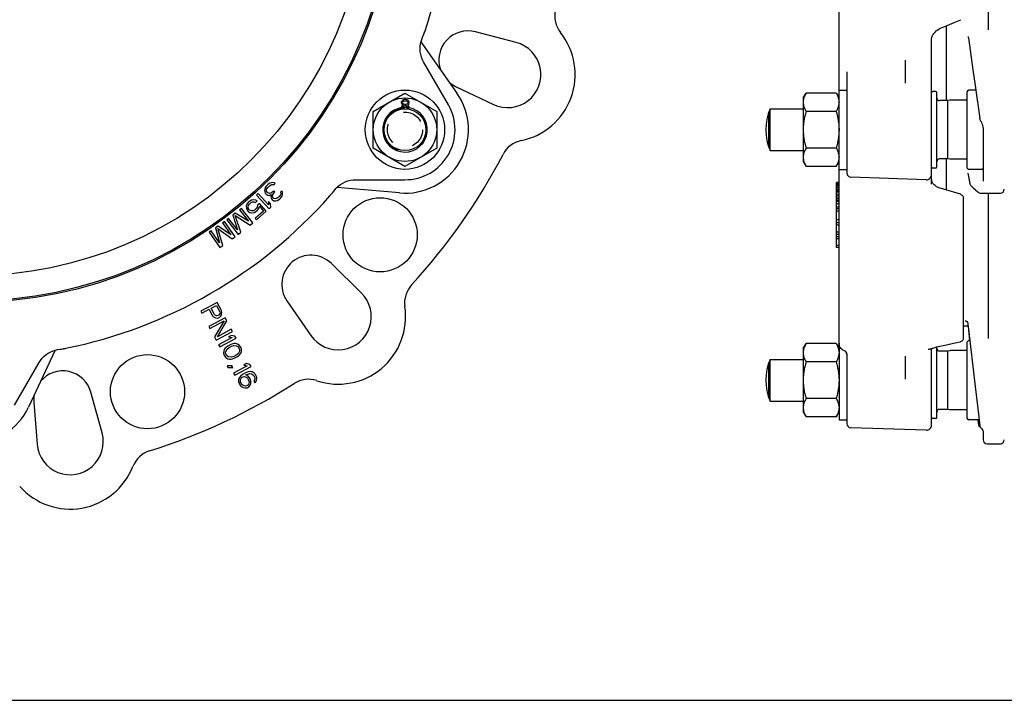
# Model space of a CAD drawing. Header units: inches. Extents: x 0 to 22, y 0 to 17.
# Tile 3 of 9: x 4.8 to 10.7, y 0 to 4.1. Entities that reach past the tile are written whole.
import ezdxf

# ---------------------------------------------------------------- set-up
doc = ezdxf.new("R2010")
doc.units = ezdxf.units.IN
doc.header["$LTSCALE"] = 1.21
doc.header["$MEASUREMENT"] = 0
doc.linetypes.add('HIDDEN', pattern=[0.2, 0.1, -0.1])
doc.layers.get('0').update_dxf_attribs({"linetype": 'CONTINUOUS'})
doc.layers.add('DEFAULT_2', color=8, linetype='HIDDEN')

msp = doc.modelspace()

# ---------------------------------------------------------------- linework, layer by layer
at = {"color": 7, "linetype": 'CONTINUOUS'}
for p, q in [((9.6851, 2.1263), (9.6851, 8.1106)), ((10.5749, 3.9921), (10.5749, 5.7882)), ((10.3229, 4.0163), (10.3229, 3.5713)), ((7.1963, 3.9243), (7.198, 3.9298)), ((7.198, 3.9298), (7.2002, 3.9359)), ((7.2121, 3.9666), (7.2128, 3.9685)), ((7.2128, 3.9685), (7.2139, 3.9713)), ((7.2139, 3.9713), (7.215, 3.9741)), ((7.215, 3.9741), (7.216, 3.9769)), ((7.216, 3.9769), (7.2166, 3.9787)), ((7.2166, 3.9787), (7.2172, 3.9804)), ((7.7622, 3.9175), (7.5194, 3.9808)), ((10.2363, 3.0738), (10.2363, 3.933)), ((10.2484, 3.9688), (10.2484, 3.9688)), ((10.4553, 3.9447), (10.4829, 3.7542)), ((7.1955, 3.9211), (7.41, 3.6148)), ((10.0788, 3.813), (10.0788, 3.6754)), ((7.3586, 3.5471), (7.2113, 3.8022)), ((10.4829, 3.7542), (10.4965, 3.6607)), ((9.7323, 3.7427), (9.7323, 3.1392)), ((7.4013, 3.6562), (7.6279, 3.5486)), ((6.9114, 3.5071), (7.1004, 3.6162)), ((7.0981, 3.5774), (7.0915, 3.576)), ((7.1059, 3.5774), (7.0981, 3.5774)), ((7.1004, 3.6162), (7.2894, 3.5071)), ((7.1125, 3.576), (7.1059, 3.5774)), ((9.4717, 3.587), (9.4886, 3.6162)), ((9.4717, 3.587), (9.4717, 3.2091)), ((9.6682, 3.6162), (9.4886, 3.6162)), ((9.6682, 3.6162), (9.6851, 3.587)), ((9.6851, 3.6342), (9.7323, 3.6342)), ((10.2599, 3.6264), (10.2442, 3.6264)), ((10.2678, 3.1776), (10.2678, 3.6185)), ((10.4489, 3.1697), (10.4489, 3.6264)), ((10.5003, 3.6342), (10.4568, 3.6342)), ((7.081, 3.568), (7.0784, 3.5613)), ((7.0784, 3.5613), (7.0784, 3.5573)), ((7.0784, 3.5573), (7.081, 3.5506)), ((7.0823, 3.5398), (7.0797, 3.5345)), ((7.0797, 3.5345), (7.0797, 3.5305)), ((7.0797, 3.5305), (7.0823, 3.5238)), ((7.0849, 3.572), (7.081, 3.568)), ((7.081, 3.5506), (7.0862, 3.5465)), ((7.0862, 3.5439), (7.0823, 3.5398)), ((7.0823, 3.5238), (7.0839, 3.5221)), ((7.0915, 3.576), (7.0849, 3.572)), ((7.0849, 3.5613), (7.0889, 3.5666)), ((7.0849, 3.5573), (7.0849, 3.5613)), ((7.0889, 3.5519), (7.0849, 3.5573)), ((7.0862, 3.5465), (7.0889, 3.5452)), ((7.0889, 3.5452), (7.0862, 3.5439)), ((7.0862, 3.5331), (7.0889, 3.5372)), ((7.0862, 3.5303), (7.0862, 3.5331)), ((7.0862, 3.5305), (7.0889, 3.5264)), ((7.0889, 3.5666), (7.0941, 3.5693)), ((7.0941, 3.5492), (7.0889, 3.5519)), ((7.0889, 3.5372), (7.0941, 3.5412)), ((7.0889, 3.5264), (7.0933, 3.523)), ((7.0941, 3.5693), (7.0994, 3.5707)), ((7.0994, 3.5479), (7.0941, 3.5492)), ((7.0941, 3.5412), (7.0994, 3.5425)), ((7.0994, 3.5707), (7.1046, 3.5707)), ((7.1046, 3.5479), (7.0994, 3.5479)), ((7.0994, 3.5425), (7.1046, 3.5425)), ((7.1046, 3.5707), (7.1099, 3.5693)), ((7.1099, 3.5492), (7.1046, 3.5479)), ((7.1046, 3.5425), (7.1099, 3.5412)), ((7.1099, 3.5693), (7.1151, 3.5666)), ((7.1151, 3.5519), (7.1099, 3.5492)), ((7.1099, 3.5412), (7.1151, 3.5372)), ((7.1104, 3.5228), (7.1151, 3.5264)), ((7.119, 3.572), (7.1125, 3.576)), ((7.1151, 3.5666), (7.119, 3.5613)), ((7.119, 3.5573), (7.1151, 3.5519)), ((7.1151, 3.5452), (7.1177, 3.5465)), ((7.1177, 3.5439), (7.1151, 3.5452)), ((7.1151, 3.5372), (7.1177, 3.5331)), ((7.1151, 3.5264), (7.1177, 3.5305)), ((7.1177, 3.5465), (7.123, 3.5506)), ((7.1217, 3.5398), (7.1177, 3.5439)), ((7.1177, 3.5331), (7.1177, 3.5305)), ((7.123, 3.568), (7.119, 3.572)), ((7.119, 3.5613), (7.119, 3.5573)), ((7.1197, 3.5217), (7.1217, 3.5238)), ((7.1243, 3.5345), (7.1217, 3.5398)), ((7.1217, 3.5238), (7.1243, 3.5305)), ((7.1256, 3.5613), (7.123, 3.568)), ((7.123, 3.5506), (7.1256, 3.5573)), ((7.1243, 3.5305), (7.1243, 3.5345)), ((7.1256, 3.5573), (7.1256, 3.5613)), ((9.2748, 3.2734), (9.2748, 3.5226)), ((9.2748, 3.5226), (9.4717, 3.5226)), ((10.3308, 3.5713), (10.2835, 3.5713)), ((10.3458, 3.5743), (10.3308, 3.5713)), ((10.3308, 3.5713), (10.3308, 3.2248)), ((10.3473, 3.5744), (10.3458, 3.5743)), ((10.4489, 3.5744), (10.3473, 3.5744)), ((10.516, 3.5225), (10.524, 3.4619)), ((6.9114, 3.2889), (6.9114, 3.5071)), ((7.2894, 3.5071), (7.2894, 3.2889)), ((9.267, 3.2935), (9.267, 3.5025)), ((9.6682, 3.5071), (9.4886, 3.5071)), ((10.524, 3.462), (10.524, 3.462)), ((10.5434, 3.3979), (10.5434, 3.0912)), ((7.1004, 3.1798), (6.9114, 3.2889)), ((7.2894, 3.2889), (7.1004, 3.1798)), ((9.6682, 3.2889), (9.4886, 3.2889)), ((9.2748, 3.2734), (9.4717, 3.2734)), ((9.4717, 3.2091), (9.4886, 3.1798)), ((9.6682, 3.1798), (9.4886, 3.1798)), ((9.6682, 3.1798), (9.6851, 3.2091)), ((10.2599, 3.1697), (10.2442, 3.1697)), ((10.3308, 3.2248), (10.2835, 3.2248)), ((10.3229, 3.2248), (10.3229, 3.0392)), ((10.3458, 3.2218), (10.3308, 3.2248)), ((10.3473, 3.2217), (10.3458, 3.2218)), ((10.4489, 3.2217), (10.3473, 3.2217)), ((9.6851, 3.1618), (9.7323, 3.1618)), ((10.2037, 3.1), (9.7551, 3.1156)), ((10.5355, 3.1618), (10.4568, 3.1618)), ((6.2684, 3.0533), (6.265, 3.0435)), ((6.2733, 3.0613), (6.2684, 3.0533)), ((6.2865, 3.0741), (6.2733, 3.0613)), ((6.2765, 3.0448), (6.2831, 3.0545)), ((6.2831, 3.0545), (6.2931, 3.0641)), ((6.2948, 3.0788), (6.2865, 3.0741)), ((6.2931, 3.0641), (6.3029, 3.0704)), ((6.3046, 3.0818), (6.2948, 3.0788)), ((6.3029, 3.0704), (6.3079, 3.0719)), ((6.3129, 3.0833), (6.3046, 3.0818)), ((6.3079, 3.0719), (6.3144, 3.0717)), ((6.321, 3.0814), (6.3129, 3.0833)), ((6.3144, 3.0717), (6.3193, 3.07)), ((6.3193, 3.07), (6.3276, 3.0779)), ((6.3276, 3.0779), (6.321, 3.0814)), ((6.6885, 3.0475), (6.6926, 3.0519)), ((7.0675, 3.0215), (6.695, 3.0541)), ((6.8058, 3.0999), (7.1004, 3.0999)), ((9.6851, 3.0833), (9.6694, 3.0833)), ((9.6694, 2.697), (9.6694, 3.0833)), ((9.6851, 3.0814), (9.6694, 3.0814)), ((9.6851, 3.0779), (9.6694, 3.0779)), ((9.6851, 3.07), (9.6694, 3.07)), ((9.6851, 3.0641), (9.6694, 3.0641)), ((9.6851, 3.0545), (9.6694, 3.0545)), ((10.3267, 3.038), (10.2869, 3.0501)), ((10.465, 3.0763), (10.465, 3.0763)), ((10.4716, 3.0644), (10.4716, 3.0643)), ((6.2264, 3.0174), (6.2162, 3.0081)), ((6.2162, 3.0081), (6.2906, 2.9267)), ((6.2881, 2.9498), (6.2264, 3.0174)), ((6.265, 3.0435), (6.2633, 3.0353)), ((6.2633, 3.0353), (6.2649, 3.0271)), ((6.2649, 3.0271), (6.2682, 3.0204)), ((6.2682, 3.0204), (6.2747, 3.0137)), ((6.2747, 3.0137), (6.2829, 3.0086)), ((6.2748, 3.0334), (6.2749, 3.04)), ((6.2764, 3.0284), (6.2748, 3.0334)), ((6.2749, 3.04), (6.2765, 3.0448)), ((6.283, 3.0217), (6.2764, 3.0284)), ((6.2829, 3.0086), (6.2911, 3.0067)), ((6.2928, 3.0181), (6.283, 3.0217)), ((6.2911, 3.0067), (6.3026, 3.0113)), ((6.301, 3.0196), (6.2928, 3.0181)), ((6.3026, 3.0113), (6.3009, 2.9999)), ((6.3009, 2.9999), (6.3025, 2.9916)), ((6.3125, 3.0275), (6.301, 3.0196)), ((6.3025, 2.9916), (6.3074, 2.9833)), ((6.3124, 3.0078), (6.3191, 3.0207)), ((6.3124, 3.0012), (6.3124, 3.0078)), ((6.3156, 2.9913), (6.3124, 3.0012)), ((6.3191, 3.0338), (6.3125, 3.0275)), ((6.3189, 2.9879), (6.3156, 2.9913)), ((6.3257, 3.0271), (6.3191, 3.0338)), ((6.3191, 3.0207), (6.3257, 3.0271)), ((6.3452, 2.9937), (6.3353, 2.9874)), ((6.3518, 3.0001), (6.3452, 2.9937)), ((6.3584, 3.0098), (6.3518, 3.0001)), ((6.3583, 2.9901), (6.3682, 3.003)), ((6.3601, 3.018), (6.3584, 3.0098)), ((6.3667, 3.0342), (6.3585, 3.0262)), ((6.3585, 3.0262), (6.3601, 3.018)), ((6.3716, 3.0259), (6.3667, 3.0342)), ((6.3682, 3.003), (6.3715, 3.0127)), ((6.3715, 3.0127), (6.3716, 3.0259)), ((6.6559, 3.0073), (6.6575, 3.0093)), ((6.6575, 3.0093), (6.6593, 3.0114)), ((6.6593, 3.0114), (6.6611, 3.0136)), ((6.6611, 3.0136), (6.6629, 3.0158)), ((6.6629, 3.0158), (6.6647, 3.018)), ((6.6647, 3.018), (6.6701, 3.0249)), ((6.6701, 3.0249), (6.6761, 3.0323)), ((6.6761, 3.0323), (6.6845, 3.0427)), ((6.6845, 3.0427), (6.6885, 3.0475)), ((9.6851, 3.0448), (9.6694, 3.0448)), ((9.6851, 3.04), (9.6694, 3.04)), ((9.6851, 3.0342), (9.6694, 3.0342)), ((9.6851, 3.0259), (9.6694, 3.0259)), ((9.6851, 3.0127), (9.6694, 3.0127)), ((9.6851, 3.003), (9.6694, 3.003)), ((10.4084, 3.0134), (10.4103, 3.0127)), ((10.4253, 2.9908), (10.4253, 2.1574)), ((10.5123, 3.0271), (10.5123, 3.0271)), ((10.5308, 3.0201), (10.6457, 3.0201)), ((10.5749, 2.1545), (10.5749, 3.0201)), ((6.159, 2.9548), (6.1549, 2.942)), ((6.1549, 2.942), (6.1558, 2.9304)), ((6.1662, 2.9641), (6.159, 2.9548)), ((6.1766, 2.9731), (6.1662, 2.9641)), ((6.1663, 2.9394), (6.1684, 2.9475)), ((6.1674, 2.9311), (6.1663, 2.9394)), ((6.1684, 2.9475), (6.1739, 2.9552)), ((6.1739, 2.9552), (6.1843, 2.9642)), ((6.1869, 2.9788), (6.1766, 2.9731)), ((6.1843, 2.9642), (6.1928, 2.9684)), ((6.2002, 2.981), (6.1869, 2.9788)), ((6.1928, 2.9684), (6.2011, 2.9694)), ((6.2115, 2.9784), (6.2002, 2.981)), ((6.2011, 2.9694), (6.2107, 2.9653)), ((6.2107, 2.9653), (6.2211, 2.9743)), ((6.2211, 2.9743), (6.2115, 2.9784)), ((6.2204, 2.9365), (6.2149, 2.9287)), ((6.2227, 2.9478), (6.2204, 2.9365)), ((6.2349, 2.9583), (6.2227, 2.9478)), ((6.2297, 2.9291), (6.2339, 2.9419)), ((6.2339, 2.9419), (6.2583, 2.9135)), ((6.2747, 2.9121), (6.2349, 2.9583)), ((6.2998, 2.9574), (6.2872, 2.9713)), ((6.2872, 2.9713), (6.2881, 2.9498)), ((6.2906, 2.9267), (6.3007, 2.936)), ((6.3007, 2.936), (6.2998, 2.9574)), ((6.3074, 2.9833), (6.3106, 2.9799)), ((6.3106, 2.9799), (6.3188, 2.9748)), ((6.3188, 2.9748), (6.3319, 2.9744)), ((6.3271, 2.986), (6.3189, 2.9879)), ((6.3353, 2.9874), (6.3271, 2.986)), ((6.3319, 2.9744), (6.3418, 2.9774)), ((6.3418, 2.9774), (6.355, 2.9869)), ((6.355, 2.9869), (6.3583, 2.9901)), ((9.6851, 2.9901), (9.6694, 2.9901)), ((9.6851, 2.9869), (9.6694, 2.9869)), ((9.6851, 2.9774), (9.6694, 2.9774)), ((9.6851, 2.9744), (9.6694, 2.9744)), ((9.6851, 2.9713), (9.6694, 2.9713)), ((9.6851, 2.9574), (9.6694, 2.9574)), ((9.6851, 2.936), (9.6694, 2.936)), ((6.09, 2.9013), (6.0755, 2.89)), ((6.0755, 2.89), (6.1039, 2.8019)), ((6.1689, 2.853), (6.09, 2.9013)), ((6.09, 2.8864), (6.178, 2.8303)), ((6.1238, 2.7877), (6.09, 2.8864)), ((6.1261, 2.9297), (6.1153, 2.9212)), ((6.1153, 2.9212), (6.1689, 2.853)), ((6.1942, 2.843), (6.1261, 2.9297)), ((6.1558, 2.9304), (6.16, 2.9185)), ((6.16, 2.9185), (6.1661, 2.9114)), ((6.1661, 2.9114), (6.1773, 2.9055)), ((6.1702, 2.9243), (6.1674, 2.9311)), ((6.1733, 2.9207), (6.1702, 2.9243)), ((6.1796, 2.9169), (6.1733, 2.9207)), ((6.1773, 2.9055), (6.1886, 2.9029)), ((6.1877, 2.9145), (6.1796, 2.9169)), ((6.196, 2.9155), (6.1877, 2.9145)), ((6.1886, 2.9029), (6.2019, 2.9051)), ((6.2045, 2.9197), (6.196, 2.9155)), ((6.2019, 2.9051), (6.2121, 2.9108)), ((6.2149, 2.9287), (6.2045, 2.9197)), ((6.2583, 2.9135), (6.2079, 2.87)), ((6.2121, 2.9108), (6.2226, 2.9198)), ((6.2155, 2.8611), (6.2747, 2.9121)), ((6.2226, 2.9198), (6.2297, 2.9291)), ((9.6851, 2.9267), (9.6694, 2.9267)), ((9.6851, 2.9121), (9.6694, 2.9121)), ((5.9872, 2.8241), (5.9722, 2.8135)), ((6.0635, 2.7718), (5.9872, 2.8241)), ((6.0247, 2.8506), (6.0134, 2.8427)), ((6.0134, 2.8427), (6.0635, 2.7718)), ((6.0883, 2.7606), (6.0247, 2.8506)), ((6.0503, 2.8701), (6.0394, 2.8616)), ((6.0394, 2.8616), (6.1075, 2.7749)), ((6.1039, 2.8019), (6.0503, 2.8701)), ((6.178, 2.8303), (6.1942, 2.843)), ((6.2079, 2.87), (6.2155, 2.8611)), ((9.6851, 2.8611), (9.6694, 2.8611)), ((9.6851, 2.843), (9.6694, 2.843)), ((9.6851, 2.8303), (9.6694, 2.8303)), ((5.9459, 2.795), (5.9346, 2.787)), ((5.9346, 2.787), (5.9983, 2.697)), ((5.996, 2.7241), (5.9459, 2.795)), ((5.9722, 2.8135), (5.996, 2.7241)), ((5.9864, 2.8092), (6.0714, 2.7487)), ((6.0151, 2.7089), (5.9864, 2.8092)), ((6.0714, 2.7487), (6.0883, 2.7606)), ((6.1075, 2.7749), (6.1238, 2.7877)), ((9.6851, 2.7877), (9.6694, 2.7877)), ((9.6851, 2.7749), (9.6694, 2.7749)), ((9.6851, 2.7606), (9.6694, 2.7606)), ((5.9983, 2.697), (6.0151, 2.7089)), ((9.6851, 2.7487), (9.6694, 2.7487)), ((9.6851, 2.7089), (9.6694, 2.7089)), ((9.6851, 2.697), (9.6694, 2.697)), ((6.8409, 2.4247), (6.6624, 2.6009)), ((5.9811, 2.3695), (5.8837, 2.3178)), ((5.9461, 2.3354), (5.9772, 2.3519)), ((5.9772, 2.3519), (5.9977, 2.3133)), ((6.0069, 2.3209), (5.9811, 2.3695)), ((6.3977, 2.3788), (6.5402, 2.1724)), ((5.8837, 2.3178), (5.8902, 2.3056)), ((5.8902, 2.3056), (5.9337, 2.3287)), ((5.9337, 2.3287), (5.9531, 2.2922)), ((5.9666, 2.2968), (5.9461, 2.3354)), ((5.9531, 2.2922), (5.9606, 2.2832)), ((5.9719, 2.2918), (5.9666, 2.2968)), ((5.9782, 2.29), (5.9719, 2.2918)), ((5.9855, 2.2913), (5.9782, 2.29)), ((5.9917, 2.2946), (5.9855, 2.2913)), ((5.9968, 2.2999), (5.9917, 2.2946)), ((5.9988, 2.3062), (5.9968, 2.2999)), ((5.9977, 2.3133), (5.9988, 2.3062)), ((5.9982, 2.2824), (6.0033, 2.2877)), ((6.0033, 2.2877), (6.0084, 2.2982)), ((6.0103, 2.3096), (6.0069, 2.3209)), ((6.0084, 2.2982), (6.0103, 2.3096)), ((6.0296, 2.2783), (5.9322, 2.2265)), ((5.9387, 2.2144), (6.0236, 2.2595)), ((5.9606, 2.2832), (5.9711, 2.2784)), ((6.0236, 2.2595), (5.9657, 2.1637)), ((5.9711, 2.2784), (5.9826, 2.2767)), ((5.9826, 2.2767), (5.9899, 2.278)), ((5.9834, 2.1653), (6.0393, 2.26)), ((5.9899, 2.278), (5.9982, 2.2824)), ((6.0393, 2.26), (6.0296, 2.2783)), ((10.4539, 2.2287), (10.4253, 2.2287)), ((10.4353, 2.2601), (10.4354, 2.2601)), ((10.451, 2.2496), (10.4514, 2.2475)), ((10.4514, 2.2475), (10.4515, 2.2468)), ((10.4515, 2.2468), (10.4526, 2.2384)), ((10.4526, 2.2384), (10.4542, 2.2261)), ((10.4533, 2.2287), (10.4622, 2.1421)), ((5.9322, 2.2265), (5.9387, 2.2144)), ((5.9754, 2.1454), (6.0727, 2.1972)), ((6.0662, 2.2093), (5.9834, 2.1653)), ((6.0668, 2.1732), (6.0503, 2.1644)), ((6.0727, 2.1972), (6.0662, 2.2093)), ((6.0878, 2.1688), (6.0668, 2.1732)), ((10.4542, 2.2261), (10.4965, 1.8693)), ((5.9657, 2.1637), (5.9754, 2.1454)), ((6.0712, 2.16), (5.9905, 2.117)), ((5.9905, 2.117), (5.9969, 2.1049)), ((5.9969, 2.1049), (6.0943, 2.1566)), ((6.0635, 2.1195), (6.0449, 2.1096)), ((6.0503, 2.1644), (6.0712, 2.16)), ((6.075, 2.123), (6.0635, 2.1195)), ((6.0669, 2.1082), (6.0804, 2.1128)), ((6.0823, 2.1242), (6.075, 2.123)), ((6.0804, 2.1128), (6.0971, 2.1113)), ((6.0927, 2.1246), (6.0823, 2.1242)), ((6.0943, 2.1566), (6.0878, 2.1688)), ((6.1022, 2.1218), (6.0927, 2.1246)), ((6.0971, 2.1113), (6.1045, 2.1074)), ((6.1138, 2.115), (6.1022, 2.1218)), ((6.1223, 2.1039), (6.1138, 2.115)), ((9.4717, 2.0949), (9.4886, 2.1241)), ((9.6682, 2.1241), (9.4886, 2.1241)), ((9.6682, 2.1241), (9.6851, 2.0949)), ((9.6851, 2.1262), (9.6851, 1.6697)), ((10.3668, 2.1259), (10.4066, 2.1343)), ((10.4489, 1.6776), (10.4489, 2.1342)), ((10.4642, 2.1421), (10.4568, 2.1421)), ((5.0166, 2.0851), (4.8585, 1.7462)), ((5.0196, 2.086), (5.0253, 2.0873)), ((5.0253, 2.0873), (5.0316, 2.0884)), ((5.0632, 2.0933), (5.0662, 2.0938)), ((5.0662, 2.0938), (5.0692, 2.0943)), ((5.0692, 2.0943), (5.0722, 2.0948)), ((5.0722, 2.0948), (5.075, 2.0953)), ((5.075, 2.0953), (5.0769, 2.0956)), ((5.0769, 2.0956), (5.0787, 2.0959)), ((6.0214, 2.0789), (6.0206, 2.0654)), ((6.0206, 2.0654), (6.025, 2.0521)), ((6.0244, 2.0882), (6.0214, 2.0789)), ((6.0305, 2.0967), (6.0244, 2.0882)), ((6.0356, 2.102), (6.0305, 2.0967)), ((6.032, 2.0689), (6.0329, 2.0772)), ((6.0353, 2.0577), (6.032, 2.0689)), ((6.0329, 2.0772), (6.041, 2.0919)), ((6.0428, 2.0486), (6.0353, 2.0577)), ((6.0449, 2.1096), (6.0356, 2.102)), ((6.041, 2.0919), (6.0524, 2.1005)), ((6.0524, 2.1005), (6.0669, 2.1082)), ((6.0949, 2.0555), (6.0804, 2.0478)), ((6.1062, 2.0642), (6.0949, 2.0555)), ((6.1024, 2.0465), (6.1116, 2.054)), ((6.1045, 2.1074), (6.1119, 2.0984)), ((6.1144, 2.0789), (6.1062, 2.0642)), ((6.1116, 2.054), (6.1168, 2.0593)), ((6.1119, 2.0984), (6.1153, 2.0872)), ((6.1153, 2.0872), (6.1144, 2.0789)), ((6.1168, 2.0593), (6.1229, 2.0678)), ((6.1267, 2.0906), (6.1223, 2.1039)), ((6.1229, 2.0678), (6.1259, 2.0772)), ((6.1259, 2.0772), (6.1267, 2.0906)), ((9.4717, 2.0949), (9.4717, 1.7169)), ((9.7323, 2.0633), (9.7323, 1.6471)), ((10.2216, 2.0919), (10.2256, 2.0926)), ((10.2256, 2.0926), (10.2286, 2.0932)), ((10.2363, 1.6393), (10.2363, 2.0949)), ((10.2678, 1.6854), (10.2678, 2.1048)), ((10.2761, 2.1069), (10.2848, 2.1088)), ((10.3308, 2.0791), (10.2835, 2.0791)), ((10.3458, 2.0821), (10.3308, 2.0791)), ((10.3308, 2.0791), (10.3308, 1.7327)), ((10.3473, 2.0823), (10.3458, 2.0821)), ((10.4489, 2.0823), (10.3473, 2.0823)), ((4.7741, 1.7569), (4.9214, 2.012)), ((6.025, 2.0521), (6.0335, 2.0411)), ((6.0335, 2.0411), (6.0451, 2.0342)), ((6.0502, 2.0447), (6.0428, 2.0486)), ((6.0451, 2.0342), (6.0546, 2.0315)), ((6.0669, 2.0432), (6.0502, 2.0447)), ((6.0546, 2.0315), (6.065, 2.0318)), ((6.065, 2.0318), (6.0723, 2.0331)), ((6.0804, 2.0478), (6.0669, 2.0432)), ((6.0723, 2.0331), (6.0837, 2.0366)), ((6.0837, 2.0366), (6.1024, 2.0465)), ((6.1563, 2.0049), (6.1398, 1.9961)), ((6.1398, 1.9961), (6.1607, 1.9917)), ((6.1773, 2.0005), (6.1563, 2.0049)), ((6.1838, 1.9883), (6.1773, 2.0005)), ((9.267, 1.8014), (9.267, 2.0104)), ((9.2748, 2.0305), (9.4717, 2.0305)), ((9.2748, 1.7813), (9.2748, 2.0305)), ((9.6682, 2.015), (9.4886, 2.015)), ((10.0788, 2.0485), (10.0788, 1.9123)), ((6.0698, 1.9928), (6.0406, 1.9928)), ((6.0406, 1.9928), (6.046, 1.9827)), ((6.046, 1.9827), (6.0752, 1.9826)), ((6.0752, 1.9826), (6.0698, 1.9928)), ((6.1607, 1.9917), (6.08, 1.9487)), ((6.08, 1.9487), (6.0864, 1.9366)), ((6.0864, 1.9366), (6.1838, 1.9883)), ((6.1365, 1.9424), (6.1231, 1.9326)), ((6.151, 1.9501), (6.1365, 1.9424)), ((6.1665, 1.9558), (6.151, 1.9501)), ((6.1522, 1.9377), (6.1564, 1.9399)), ((6.167, 1.93), (6.1522, 1.9377)), ((6.1564, 1.9399), (6.1699, 1.9445)), ((6.1791, 1.9572), (6.1665, 1.9558)), ((6.1699, 1.9445), (6.1772, 1.9458)), ((6.1772, 1.9458), (6.1855, 1.945)), ((6.1906, 1.9555), (6.1791, 1.9572)), ((6.1855, 1.945), (6.1929, 1.9412)), ((6.2022, 1.9487), (6.1906, 1.9555)), ((6.1929, 1.9412), (6.1982, 1.9362)), ((6.1982, 1.9362), (6.2047, 1.924)), ((6.2096, 1.9397), (6.2022, 1.9487)), ((6.2139, 1.9315), (6.2096, 1.9397)), ((6.1098, 1.9126), (6.109, 1.8991)), ((6.109, 1.8991), (6.1123, 1.8879)), ((6.1149, 1.9231), (6.1098, 1.9126)), ((6.1123, 1.8879), (6.1177, 1.8778)), ((6.1231, 1.9326), (6.1149, 1.9231)), ((6.1177, 1.8778), (6.1252, 1.8687)), ((6.1204, 1.9026), (6.1213, 1.9109)), ((6.1216, 1.8954), (6.1204, 1.9026)), ((6.1213, 1.9109), (6.1254, 1.9183)), ((6.1291, 1.8812), (6.1216, 1.8954)), ((6.1254, 1.9183), (6.1305, 1.9236)), ((6.1344, 1.8763), (6.1291, 1.8812)), ((6.1305, 1.9236), (6.1367, 1.9269)), ((6.1367, 1.9269), (6.144, 1.9282)), ((6.144, 1.9282), (6.1503, 1.9263)), ((6.1503, 1.9263), (6.1577, 1.9224)), ((6.1577, 1.9224), (6.163, 1.9175)), ((6.163, 1.9175), (6.1705, 1.9033)), ((6.1688, 1.8815), (6.1637, 1.8762)), ((6.1744, 1.9209), (6.167, 1.93)), ((6.1708, 1.8878), (6.1688, 1.8815)), ((6.1705, 1.9033), (6.1717, 1.8961)), ((6.1717, 1.8961), (6.1708, 1.8878)), ((6.1711, 1.8672), (6.1793, 1.8767)), ((6.1798, 1.9108), (6.1744, 1.9209)), ((6.1793, 1.8767), (6.1823, 1.8861)), ((6.1831, 1.8996), (6.1798, 1.9108)), ((6.1823, 1.8861), (6.1831, 1.8996)), ((6.2049, 1.9085), (6.2009, 1.9012)), ((6.2009, 1.9012), (6.2063, 1.891)), ((6.2047, 1.924), (6.2058, 1.9168)), ((6.2058, 1.9168), (6.2049, 1.9085)), ((6.2063, 1.891), (6.2114, 1.8964)), ((6.2114, 1.8964), (6.2164, 1.9069)), ((6.2173, 1.9203), (6.2139, 1.9315)), ((6.2164, 1.9069), (6.2173, 1.9203)), ((5.2967, 1.5925), (5.2302, 1.8344)), ((6.1252, 1.8687), (6.1368, 1.8619)), ((6.1418, 1.8724), (6.1344, 1.8763)), ((6.1368, 1.8619), (6.1483, 1.8602)), ((6.1502, 1.8716), (6.1418, 1.8724)), ((6.1483, 1.8602), (6.1608, 1.8617)), ((6.1575, 1.8729), (6.1502, 1.8716)), ((6.1637, 1.8762), (6.1575, 1.8729)), ((6.1608, 1.8617), (6.1711, 1.8672)), ((10.4965, 1.8693), (10.5102, 1.753)), ((4.89, 1.7744), (4.9102, 1.5244)), ((9.2748, 1.7813), (9.4717, 1.7813)), ((9.6682, 1.7968), (9.4886, 1.7968)), ((9.4717, 1.7169), (9.4886, 1.6877)), ((9.6682, 1.6877), (9.6851, 1.7169)), ((10.3308, 1.7327), (10.2835, 1.7327)), ((10.3458, 1.7297), (10.3308, 1.7327)), ((10.3473, 1.7295), (10.3458, 1.7297)), ((10.4489, 1.7295), (10.3473, 1.7295)), ((9.6682, 1.6877), (9.4886, 1.6877)), ((9.6851, 1.6697), (9.7323, 1.6697)), ((10.2599, 1.6776), (10.2442, 1.6776)), ((10.52, 1.6697), (10.4568, 1.6697)), ((10.5137, 1.6697), (10.5171, 1.641)), ((10.2037, 1.6078), (9.7551, 1.6235)), ((10.5269, 1.6245), (10.5303, 1.6217)), ((10.5303, 1.6217), (10.531, 1.621)), ((10.531, 1.621), (10.531, 1.6211)), ((10.5398, 1.6092), (10.5409, 1.6074)), ((10.5409, 1.6074), (10.5421, 1.6042)), ((10.5434, 1.599), (10.5434, 1.5516)), ((10.567, 1.5279), (10.6457, 1.5279)), ((0, 0), (22, 0))]:
    msp.add_line(p, q, dxfattribs=at)
for points in [[(10.2891, 4.0021), (10.329, 4.0188), (10.3711, 4.0365), (10.4108, 4.0532)], [(10.2538, 3.9753), (10.2587, 3.981), (10.2659, 3.9879), (10.2738, 3.9938), (10.2822, 3.9989), (10.2891, 4.0021)], [(7.2002, 3.9359), (7.205, 3.9484), (7.2084, 3.9573), (7.2121, 3.9666)], [(7.2172, 3.9804), (7.2175, 3.9812), (7.2177, 3.9818)], [(10.2363, 3.933), (10.2365, 3.9384), (10.2376, 3.9462), (10.2396, 3.9537), (10.2427, 3.9607), (10.247, 3.9671), (10.2484, 3.9688)], [(10.2484, 3.9688), (10.25, 3.9707), (10.2538, 3.9753)], [(10.4535, 3.9536), (10.4535, 3.9535), (10.4537, 3.9531), (10.4539, 3.9522), (10.4542, 3.9509), (10.4545, 3.9492)], [(10.4545, 3.9492), (10.4549, 3.9471), (10.4553, 3.9447)], [(7.2113, 3.8022), (7.2048, 3.8146), (7.1987, 3.8297), (7.1942, 3.8455), (7.1914, 3.8616), (7.1902, 3.8779), (7.1908, 3.8943), (7.193, 3.9105), (7.1963, 3.9243)], [(10.4965, 3.6607), (10.5066, 3.5902), (10.516, 3.5225)], [(10.528, 3.4515), (10.5269, 3.4532), (10.5254, 3.4566), (10.5244, 3.46), (10.524, 3.462)], [(10.528, 3.4516), (10.531, 3.4467), (10.5345, 3.4396), (10.5375, 3.432), (10.54, 3.4238), (10.5419, 3.415), (10.543, 3.4057), (10.5434, 3.3979)], [(10.4516, 3.1389), (10.4557, 3.1197), (10.465, 3.0763)], [(6.6926, 3.0519), (6.7028, 3.0615), (6.7157, 3.0716), (6.7295, 3.0802), (6.7443, 3.0874), (6.7596, 3.093), (6.7755, 3.097), (6.7917, 3.0993), (6.8058, 3.0999)], [(10.2869, 3.0501), (10.2802, 3.0523), (10.2718, 3.056), (10.2641, 3.0603), (10.2572, 3.0652), (10.2511, 3.0706), (10.2459, 3.0765), (10.2417, 3.0829), (10.2386, 3.0896), (10.2368, 3.0967), (10.2363, 3.1029)], [(10.4716, 3.0643), (10.4703, 3.0657), (10.468, 3.0689), (10.4662, 3.0724), (10.465, 3.0763)], [(10.4716, 3.0644), (10.4848, 3.0518), (10.4985, 3.0392), (10.5123, 3.0271)], [(6.6535, 3.0046), (6.6537, 3.0048), (6.6543, 3.0054), (6.6548, 3.0061), (6.6559, 3.0073)], [(10.4084, 3.0134), (10.3688, 3.0253), (10.3267, 3.038)], [(10.4103, 3.0127), (10.4138, 3.011), (10.417, 3.0087), (10.4198, 3.0059), (10.4221, 3.0026), (10.4238, 2.9989), (10.4249, 2.9949), (10.4253, 2.9908)], [(10.5123, 3.0271), (10.5151, 3.025), (10.5193, 3.0226), (10.5241, 3.0209), (10.5291, 3.0201), (10.5308, 3.0201)], [(10.4353, 2.2601), (10.4366, 2.26), (10.4384, 2.2598), (10.4401, 2.2595), (10.4417, 2.2591), (10.4431, 2.2585), (10.4444, 2.2579), (10.4456, 2.2571), (10.4467, 2.2563), (10.4477, 2.2553), (10.4487, 2.2542), (10.4495, 2.2529)], [(10.4495, 2.2529), (10.4503, 2.2514), (10.451, 2.2496)], [(9.7166, 2.0817), (9.7142, 2.0827), (9.7077, 2.086), (9.7018, 2.0902), (9.6965, 2.0955), (9.6921, 2.1015), (9.6887, 2.1083), (9.6863, 2.1156), (9.6852, 2.1232), (9.6851, 2.1262)], [(10.2848, 2.1088), (10.3247, 2.117), (10.3668, 2.1259)], [(10.4195, 2.1419), (10.4165, 2.139), (10.413, 2.1367), (10.4092, 2.135), (10.4066, 2.1343)], [(10.4253, 2.1574), (10.4249, 2.1531), (10.4237, 2.149), (10.4219, 2.1453), (10.4195, 2.1419)], [(4.9214, 2.012), (4.9289, 2.0237), (4.939, 2.0366), (4.9504, 2.0484), (4.9629, 2.0589), (4.9765, 2.0681), (4.9909, 2.0758), (5.0061, 2.082), (5.0196, 2.086)], [(5.0316, 2.0884), (5.0449, 2.0905), (5.0543, 2.092), (5.0632, 2.0933)], [(5.0787, 2.0959), (5.0796, 2.0961), (5.0802, 2.0962)], [(10.2165, 2.0907), (10.2181, 2.0911), (10.2216, 2.0919)], [(10.2286, 2.0932), (10.2305, 2.0935), (10.2322, 2.0938)], [(10.2322, 2.0938), (10.2338, 2.0942), (10.2353, 2.0946), (10.2367, 2.095), (10.238, 2.0954), (10.2391, 2.0958)], [(10.2391, 2.0958), (10.2419, 2.0968), (10.2436, 2.0974)], [(10.2436, 2.0974), (10.2488, 2.0993), (10.2567, 2.1018), (10.2659, 2.1044), (10.2761, 2.1069)], [(10.5102, 1.753), (10.5159, 1.7045), (10.524, 1.6353)], [(10.5269, 1.6245), (10.5252, 1.6258), (10.5222, 1.6289), (10.5198, 1.6326), (10.518, 1.6366), (10.5171, 1.641)], [(10.531, 1.6211), (10.5287, 1.6237), (10.5264, 1.6273), (10.5248, 1.6314), (10.524, 1.635)], [(10.531, 1.621), (10.5349, 1.6167), (10.5388, 1.6111), (10.5414, 1.6062), (10.5428, 1.6025), (10.5433, 1.6), (10.5434, 1.599)]]:
    msp.add_lwpolyline(points, dxfattribs=at)
for centre, radius in [((4.516, 4.8902), 2.5206), ((4.516, 4.8902), 2.5118), ((4.516, 4.8902), 2.3622), ((7.1004, 3.398), 0.2362), ((7.1004, 3.398), 0.189), ((7.1004, 3.398), 0.1246), ((6.9524, 2.7722), 0.2207), ((5.567, 1.8377), 0.2207)]:
    msp.add_circle(centre, radius, dxfattribs=at)
for centre, radius, start, end in [((4.516, 4.8902), 2.8503, 341.41697, 18.58303), ((8.15, 4.0747), 0.1575, 167.35221, 218.48702), ((7.4756, 3.8129), 0.1735, 75.37938, 199.89362), ((7.7124, 3.7267), 0.4016, 281.51298, 38.48702), ((7.7124, 3.7267), 0.1971, 244.62062, 75.37938), ((7.4756, 3.8129), 0.1735, 230.00591, 244.62062), ((7.1004, 3.398), 0.378, 264.99954, 35.00049), ((10.2442, 3.6185), 0.00787, 90, 180), ((10.2599, 3.6185), 0.00787, 0, 90), ((10.2835, 3.587), 0.0157, 180, 270), ((10.4568, 3.6264), 0.00787, 90, 180), ((7.1004, 3.398), 0.1331, 98.80561, 79.90373), ((7.1004, 3.398), 0.1252, 93.24635, 97.58064), ((7.1004, 3.398), 0.1331, 82.64905, 96.11401), ((7.1004, 3.398), 0.2981, 270, 30), ((7.1004, 3.398), 0.1252, 81.14342, 85.4272), ((9.5641, 3.398), 0.315, 156.69972, 203.30028), ((7.824, 3.1789), 0.1575, 101.51298, 152.64779), ((4.516, 4.8902), 3.5669, 317.35221, 332.64779), ((10.2442, 3.1776), 0.00787, 180, 270), ((10.2599, 3.1776), 0.00787, 270, 360), ((10.2835, 3.2091), 0.0157, 90, 180), ((10.4568, 3.1697), 0.00787, 180, 270), ((10.5355, 3.1697), 0.00787, 270, 360), ((9.756, 3.1392), 0.0236, 180, 268), ((10.2048, 3.1314), 0.0315, 268, 360), ((4.516, 4.8902), 2.8503, 281.41697, 318.58303), ((10.6457, 3.0437), 0.0236, 270, 359.99995), ((6.5405, 2.4774), 0.1735, 45.37938, 214.62062), ((7.2554, 2.3669), 0.1575, 137.35221, 188.48702), ((6.7025, 2.2844), 0.1971, 214.62062, 45.37938), ((6.7025, 2.2844), 0.4016, 251.51298, 8.48702), ((10.4568, 2.1342), 0.00787, 90, 180), ((9.7087, 2.0595), 0.0236, 0.00001, 70.52878), ((10.2835, 2.0949), 0.0157, 180, 270), ((9.5641, 1.9059), 0.315, 156.69972, 203.30028), ((5.0629, 1.7884), 0.1735, 15.37938, 139.89362), ((4.516, 4.8902), 3.5669, 287.35221, 302.64779), ((6.5252, 1.7542), 0.1575, 71.51298, 122.64779), ((5.0629, 1.7884), 0.1735, 170.00591, 184.62062), ((4.516, 1.9059), 0.378, 204.99954, 335.00049), ((10.2835, 1.7169), 0.0157, 90, 180), ((9.756, 1.6471), 0.0236, 180, 268), ((10.2442, 1.6854), 0.00787, 180, 270), ((10.2599, 1.6854), 0.00787, 270, 360), ((10.4568, 1.6776), 0.00787, 180, 270), ((5.1067, 1.5403), 0.1971, 184.62062, 15.37938), ((10.2048, 1.6393), 0.0315, 268, 360), ((10.567, 1.5516), 0.0236, 180, 270), ((10.6457, 1.5516), 0.0236, 270, 360), ((5.6268, 1.3352), 0.1575, 107.35221, 158.48702), ((5.1067, 1.5403), 0.4016, 221.51298, 338.48702)]:
    msp.add_arc(centre, radius, start, end, dxfattribs=at)
for points, start_tangent, end_tangent in [([(9.4731, 3.577), (9.4729, 3.5757)], (-0.000237, -0.001281), (-0.000218, -0.001284)), ([(9.4886, 3.6162), (9.4812, 3.602), (9.476, 3.5884), (9.4731, 3.577)], (-0.021166, -0.036661), (-0.007709, -0.041667)), ([(9.6682, 3.6162), (9.6756, 3.602), (9.6808, 3.5884), (9.684, 3.575), (9.6851, 3.5617)], (0.028869, -0.050003), (0, -0.057738)), ([(9.4719, 3.5666), (9.4717, 3.5617)], (-0.000299, -0.00494), (0, -0.004943)), ([(9.4717, 3.5617), (9.4728, 3.5483), (9.476, 3.5349), (9.4812, 3.5214), (9.4886, 3.5071)], (0, -0.057738), (0.028869, -0.050003)), ([(9.4721, 3.5693), (9.4719, 3.5666)], (-0.000247, -0.002669), (-0.000162, -0.002675)), ([(9.4722, 3.5706), (9.4721, 3.5693)], (-0.000145, -0.001332), (-0.000124, -0.001334)), ([(9.4728, 3.575), (9.4722, 3.5706)], (-0.000708, -0.004388), (-0.00048, -0.00442)), ([(9.4729, 3.5757), (9.4728, 3.575)], (-0.000119, -0.000698), (-0.000113, -0.000699)), ([(9.6851, 3.5617), (9.684, 3.5483), (9.6808, 3.5349), (9.6756, 3.5214), (9.6682, 3.5071)], (0, -0.057738), (-0.028869, -0.050003)), ([(9.4886, 3.5071), (9.4813, 3.479), (9.4761, 3.4518), (9.4728, 3.4249), (9.4717, 3.398)], (-0.030718, -0.106409), (0, -0.110754)), ([(9.6682, 3.5071), (9.6755, 3.479), (9.6808, 3.4518), (9.684, 3.4249), (9.6851, 3.398)], (0.030718, -0.106409), (0, -0.110754)), ([(9.4717, 3.398), (9.4728, 3.3711), (9.4761, 3.3442), (9.4813, 3.3171), (9.4886, 3.2889)], (0, -0.110754), (0.030718, -0.106409)), ([(9.6851, 3.398), (9.684, 3.3711), (9.6808, 3.3442), (9.6755, 3.3171), (9.6682, 3.2889)], (0, -0.110754), (-0.030718, -0.106409)), ([(9.4886, 3.2889), (9.4812, 3.2747), (9.476, 3.2611), (9.4728, 3.2477), (9.4717, 3.2344)], (-0.028869, -0.050003), (0, -0.057738)), ([(9.6682, 3.2889), (9.6756, 3.2747), (9.6808, 3.2611), (9.684, 3.2477), (9.6851, 3.2344)], (0.028869, -0.050003), (0, -0.057738)), ([(9.4717, 3.2344), (9.4728, 3.221), (9.476, 3.2076), (9.4812, 3.1941), (9.4886, 3.1798)], (0, -0.057738), (0.028869, -0.050003)), ([(9.6851, 3.2344), (9.684, 3.221), (9.6808, 3.2076), (9.6756, 3.1941), (9.6682, 3.1798)], (0, -0.057738), (-0.028869, -0.050003)), ([(9.4886, 2.1241), (9.4812, 2.1099), (9.476, 2.0963), (9.4731, 2.0849)], (-0.021166, -0.036661), (-0.007709, -0.041667)), ([(9.6682, 2.1241), (9.6756, 2.1099), (9.6808, 2.0963), (9.684, 2.0829), (9.6851, 2.0696)], (0.028869, -0.050003), (0, -0.057738)), ([(9.4719, 2.0745), (9.4717, 2.0696)], (-0.000299, -0.00494), (0, -0.004943)), ([(9.4717, 2.0696), (9.4728, 2.0562), (9.476, 2.0428), (9.4812, 2.0292), (9.4886, 2.015)], (0, -0.057738), (0.028869, -0.050003)), ([(9.4721, 2.0772), (9.4719, 2.0745)], (-0.000247, -0.002669), (-0.000162, -0.002675)), ([(9.4722, 2.0785), (9.4721, 2.0772)], (-0.000145, -0.001332), (-0.000124, -0.001334)), ([(9.4728, 2.0829), (9.4722, 2.0785)], (-0.000708, -0.004388), (-0.00048, -0.00442)), ([(9.4729, 2.0836), (9.4728, 2.0829)], (-0.000119, -0.000698), (-0.000113, -0.000699)), ([(9.4731, 2.0849), (9.4729, 2.0836)], (-0.000237, -0.001281), (-0.000218, -0.001284)), ([(9.6851, 2.0696), (9.684, 2.0562), (9.6808, 2.0428), (9.6756, 2.0292), (9.6682, 2.015)], (0, -0.057738), (-0.028869, -0.050003)), ([(9.4886, 2.015), (9.4813, 1.9869), (9.4761, 1.9597), (9.4728, 1.9328), (9.4717, 1.9059)], (-0.030718, -0.106409), (0, -0.110754)), ([(9.6682, 2.015), (9.6755, 1.9868), (9.6808, 1.9597), (9.684, 1.9328), (9.6851, 1.9059)], (0.030718, -0.106409), (0, -0.110754)), ([(9.4717, 1.9059), (9.4728, 1.879), (9.4761, 1.8521), (9.4813, 1.8249), (9.4886, 1.7968)], (0, -0.110754), (0.030718, -0.106409)), ([(9.6851, 1.9059), (9.684, 1.879), (9.6808, 1.8521), (9.6755, 1.825), (9.6682, 1.7968)], (0, -0.110754), (-0.030718, -0.106409)), ([(9.4886, 1.7968), (9.4812, 1.7826), (9.476, 1.769), (9.4728, 1.7556), (9.4717, 1.7422)], (-0.028869, -0.050003), (0, -0.057738)), ([(9.6682, 1.7968), (9.6756, 1.7826), (9.6808, 1.769), (9.684, 1.7556), (9.6851, 1.7422)], (0.028869, -0.050003), (0, -0.057738)), ([(9.4717, 1.7422), (9.4728, 1.7289), (9.476, 1.7155), (9.4812, 1.7019), (9.4886, 1.6877)], (0, -0.057738), (0.028869, -0.050003)), ([(9.6851, 1.7422), (9.684, 1.7289), (9.6808, 1.7155), (9.6756, 1.7019), (9.6682, 1.6877)], (0, -0.057738), (-0.028869, -0.050003)), ([(10.5171, 1.641), (10.5137, 1.6697)], (-0.003359, 0.028632), (-0.003329, 0.028635)), ([(10.5144, 1.6636), (10.5141, 1.6661), (10.5138, 1.6691)], (-0.000647, 0.005579), (-0.000645, 0.00558))]:
    msp.add_spline(points, degree=3, dxfattribs=dict(at, start_tangent=start_tangent, end_tangent=end_tangent))
at = {"layer": 'DEFAULT_2', "color": 8, "linetype": 'HIDDEN'}
for radius in [0.1291, 0.1045]:
    msp.add_circle((7.1004, 3.398), radius, dxfattribs=at)

doc.saveas('drawing.dxf')
